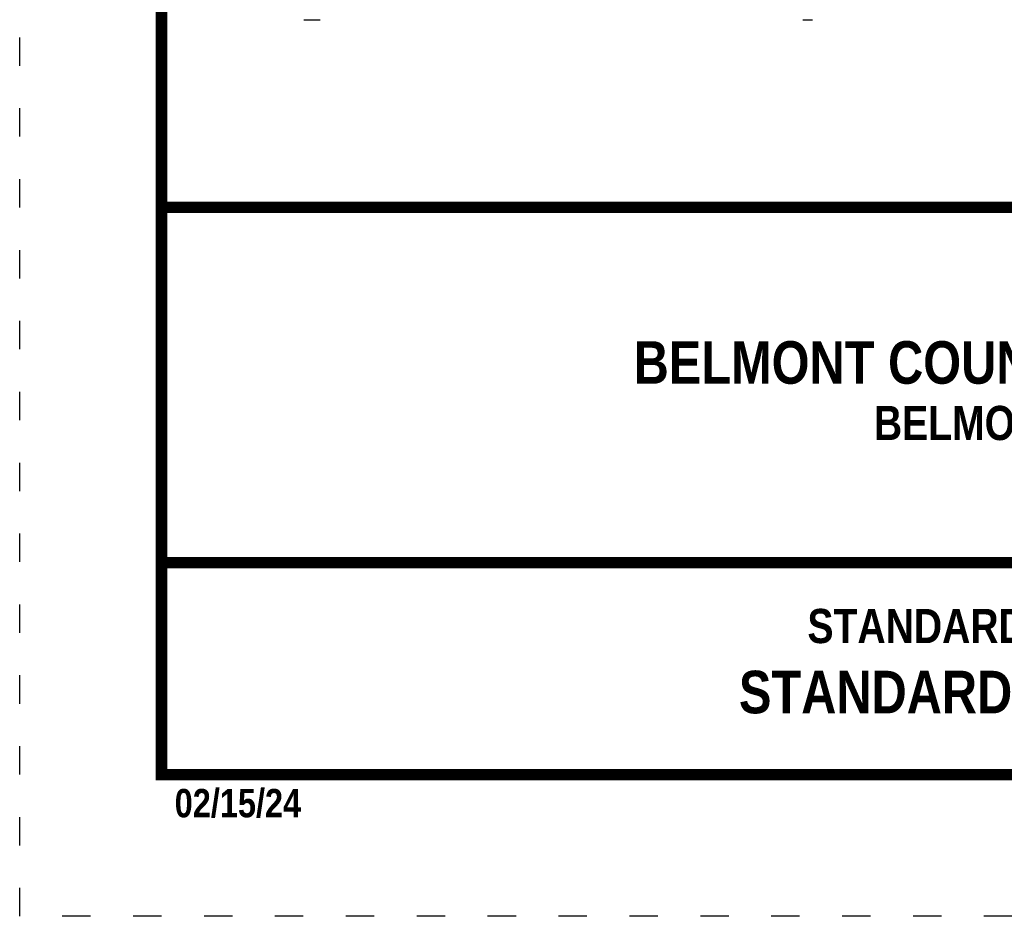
# Model space of a CAD drawing. Extents: x 8.8 to 17.3, y 25.2 to 36.2.
# Tile 1 of 183: x 8.8 to 12.3, y 25.2 to 28.4. Entities that reach past the tile are written whole.
import ezdxf
from ezdxf.enums import TextEntityAlignment as Align

# ---------------------------------------------------------------- set-up
doc = ezdxf.new("R2010")
doc.units = 0
doc.header["$MEASUREMENT"] = 0
doc.linetypes.add('DOT2', pattern=[0.125, 0, -0.125])
doc.layers.get('0').update_dxf_attribs({"linetype": 'CONTINUOUS'})
doc.layers.get('DEFPOINTS').update_dxf_attribs({"linetype": 'CONTINUOUS'})
for name, color, linetype in [('BORDER', 7, 'CONTINUOUS'), ('TEXT', 7, 'CONTINUOUS'), ('WATERLINE-NOTES', 7, 'CONTINUOUS')]:
    doc.layers.add(name, color=color, linetype=linetype)
doc.styles.add('TECHNICAL', font='techb___.ttf')

msp = doc.modelspace()

# ---------------------------------------------------------------- linework, layer by layer
for p, q in [((9.907, 28.3769), (9.8496, 28.3769)), ((11.6432, 28.3769), (11.6086, 28.3769))]:
    msp.add_line(p, q)
at = {"layer": 'BORDER', "const_width": 0.04}
msp.add_lwpolyline([(9.3475, 25.7163), (9.3475, 35.7163), (16.8475, 35.7163), (16.8475, 25.7163)], close=True, dxfattribs=at)
for points in [[(9.3475, 27.7163), (16.8475, 27.7163)], [(9.3475, 26.4631), (16.8475, 26.4631)]]:
    msp.add_lwpolyline(points, dxfattribs=at)
at = {"layer": 'DEFPOINTS', "linetype": 'DOT2', "ltscale": 1.2}
msp.add_lwpolyline([(8.8475, 25.2163), (8.8475, 36.2163), (17.3475, 36.2163), (17.3475, 25.2163)], close=True, dxfattribs=at)

# ---------------------------------------------------------------- texts
at = {"layer": 'TEXT', "style": 'TECHNICAL'}
for s, p in [('BELMONT COUNTY WATER AND SEWER DISTRICT', (15.2493, 27.1697)), ('STANDARD SEWER CLEANOUT', (14.0268, 26.0073))]:
    msp.add_text(s, height=0.15, dxfattribs=at).set_placement(p, align=Align.MIDDLE_RIGHT)
for s, p in [('BELMONT COUNTY, OHIO', (11.8594, 26.8961)), ('STANDARD DETAILS', (11.6251, 26.18))]:
    msp.add_text(s, height=0.120395, dxfattribs=at).set_placement(p)
at = {"layer": 'WATERLINE-NOTES', "style": 'TECHNICAL'}
msp.add_text('02/15/24', height=0.1, dxfattribs=at).set_placement((9.394, 25.5655))

doc.saveas('drawing.dxf')
